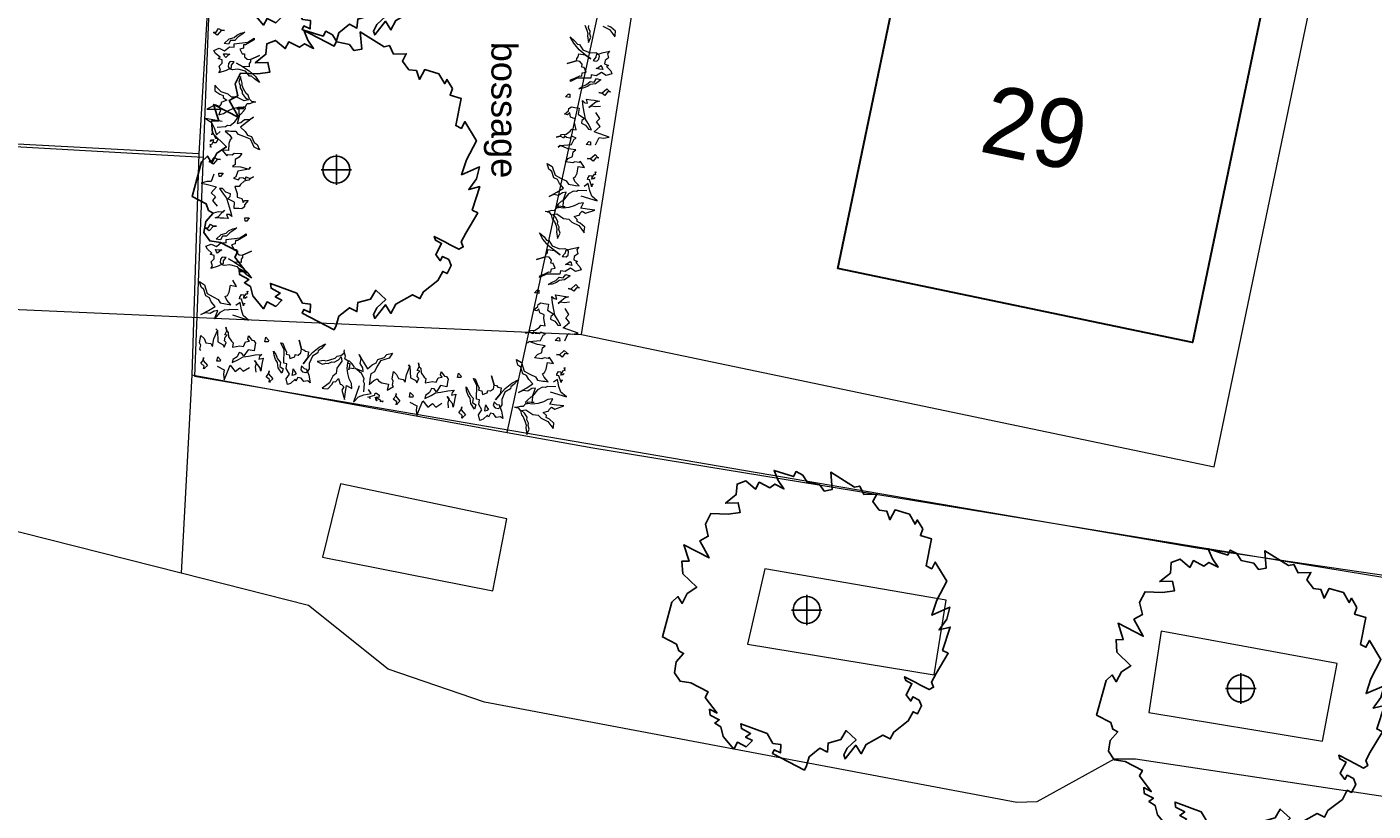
# Model space of a CAD drawing. Extents: x -1000932 to 2054797, y 285738 to 764020.
# Tile 91 of 256: x -234904 to -211464, y 469822 to 483470. Entities that reach past the tile are written whole.
import ezdxf

# ---------------------------------------------------------------- set-up
doc = ezdxf.new("R2010")
doc.units = 0
doc.header["$MEASUREMENT"] = 0
doc.layers.get('0').update_dxf_attribs({"color": 1, "linetype": 'CONTINUOUS'})
for name, color, linetype in [('--schets pp', 1, 'CONTINUOUS'), ('-boom', 8, 'CONTINUOUS'), ('31.', 7, 'CONTINUOUS'), ('A-0010--', 4, 'CONTINUOUS'), ('A-0900-TERREIN', 14, 'CONTINUOUS'), ('bomen', 1, 'CONTINUOUS')]:
    doc.layers.add(name, color=color, linetype=linetype)
for name, color, linetype, lineweight in [('B01', 1, 'CONTINUOUS', 30), ('T03', 84, 'CONTINUOUS', 0), ('V00', 7, 'CONTINUOUS', 0), ('Z02', 7, 'CONTINUOUS', 0)]:
    doc.layers.add(name, color=color, linetype=linetype, lineweight=lineweight)
doc.styles.get("Standard").update_dxf_attribs({"font": 'romans.shx'})
doc.styles.add('Style-INTL_ISO_EQUAL', font='INTL_ISO_EQUAL.shx')

# ---------------------------------------------------------------- blocks, each defined once
blk = doc.blocks.new('UNNAMED')
at = {"color": 0}
for p, q in [((0, -0.5), (0, 0.5)), ((-0.5, 0), (0.5, 0))]:
    blk.add_line(p, q, dxfattribs=at)
blk = doc.blocks.new('boom')
at = {"layer": '31.', "color": 7, "linetype": 'Continuous'}
for points in [[(2252, -1106), (2174, -1256), (2210, -1343), (2134, -1385), (1982, -1306), (1886, -1256), (1704, -1162), (1724, -1227), (1831, -1282), (1731, -1475), (1810, -1584), (1849, -1510), (1958, -1566), (2000, -1669), (1928, -1809), (1853, -1770), (1769, -1930), (1516, -2125), (1455, -2242), (1326, -2176), (1036, -2338), (950, -2502), (853, -2352), (667, -2590), (646, -2521), (706, -2406), (860, -2260), (686, -2098), (595, -2253), (372, -2314), (359, -2471), (230, -2404), (44, -2552), (-1, -2709), (-40, -2785), (-597, -2495), (-564, -2431), (-457, -2486), (-449, -2341), (-589, -2322), (-691, -2147), (-1147, -1978), (-1138, -2064), (-977, -2148), (-1064, -2211), (-947, -2272), (-1056, -2379), (-1206, -2301), (-1268, -2419), (-1454, -2198), (-1493, -2035), (-1602, -1968), (-1524, -1910), (-1684, -1827), (-1691, -1726), (-1560, -1794), (-1766, -1521), (-1716, -1425), (-2016, -1269), (-2204, -1239), (-2305, -1092), (-2275, -903), (-2143, -754), (-2228, -709), (-2266, -594), (-2513, -466), (-2348, 139), (-2243, 236), (-2169, 116), (-2080, 288), (-1914, 397), (-2159, 633), (-2173, 849), (-2048, 851), (-2137, 1136), (-1701, 908), (-1864, 1205), (-1716, 1286), (-1765, 1496), (-1667, 1683), (-1367, 1668), (-1156, 1699), (-1191, 1867), (-1412, 1860), (-1226, 2010), (-1212, 2193), (-1060, 2251), (-889, 2107), (-828, 2225), (-644, 2130), (-557, 2193), (-396, 2110), (-496, 2257), (-569, 2431), (-230, 2323), (-186, 2409), (-68, 2347), (6, 2228), (227, 2181), (306, 2072), (441, 2096), (417, 2398), (831, 2139), (923, 2159), (996, 2012), (1218, 2019), (1151, 1891), (1262, 1738), (1393, 1724), (1450, 1572), (1539, 1743), (1787, 1669), (1887, 1495), (1926, 1570), (2020, 1412)], [(2020, 1412), (1980, 1296), (2174, 1237), (2080, 768), (2177, 718), (2238, 836), (2438, 502), (2265, 170), (2180, -89), (2493, 49), (2438, -158), (2305, -345), (2498, -295), (2366, -703), (2463, -753), (2252, -1106)]]:
    blk.add_lwpolyline(points, dxfattribs=at)
blk.add_circle((0, 0), 235, dxfattribs=at)
blk = doc.blocks.new('bomen')
at = {"layer": '-boom', "linetype": 'Continuous'}
for p in [(39296, -142617), (39296, -147552), (47486, -155217), (55046, -156582)]:
    blk.add_blockref('boom', p, dxfattribs=at)
at = {"layer": 'bomen', "xscale": 531.2874016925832, "yscale": 531.2874016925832, "zscale": 531.2874016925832}
for p in [(39296, -147552), (47486, -155217), (55046, -156582)]:
    blk.add_blockref('UNNAMED', p, dxfattribs=at)

msp = doc.modelspace()

# ---------------------------------------------------------------- linework, layer by layer
at = {"layer": 'A-0900-TERREIN', "color": 14, "linetype": 'Continuous', "lineweight": 13}
for points in [[(-198472, 591361.78), (-219309, 583958.78, 0.325245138), (-226411.998, 574135.78), (-227112, 560602.78), (-227915, 559083.78), (-228047, 555824.78), (-227550, 554612.78), (-228049, 546438.78), (-228049, 546438.78), (-228546, 540316.78), (-228546, 540316.78), (-229103.887, 531197.927), (-224111.264, 530926.426), (-225197.268, 510955.933), (-230189.892, 511227.434), (-231608, 487040.78), (-231985, 477392.78), (-214527, 474405.78), (-199419, 472192.78), (-199255.679, 472942.78), (-193108.64, 471481.093), (-190938.609, 470963.905)], [(-198472, 591361.78), (-219309, 583958.78, 0.325245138), (-226411.998, 574135.78), (-227112, 560602.78), (-227369.595, 557017.708), (-227550, 554612.78), (-227550, 554612.78), (-228049, 546438.78), (-228367.786, 543593.936), (-228472.4, 541670.195), (-228546, 540316.78), (-229028, 532296.78), (-229087.803, 531197.052), (-230350.911, 508265.25), (-230508, 505842.78), (-231608, 487040.78), (-231985, 477392.78), (-214527, 474405.78), (-199419, 472192.78), (-199255.679, 472942.78), (-193108.64, 471481.093), (-190938.609, 470963.905)]]:
    msp.add_lwpolyline(points, format="xyb", dxfattribs=at)
for points in [[(-231322, 586408.749), (-233157, 561645.546), (-231842.714, 559558.078), (-232832.561, 543836.732), (-233085, 541088.78), (-236452, 481465.78), (-231836.031, 481205.093)], [(-225247.775, 478117.53), (-214231.703, 475813.718)]]:
    msp.add_lwpolyline(points, dxfattribs=at)
at = {"layer": 'A-0900-TERREIN', "color": 8, "linetype": 'Continuous', "lineweight": 13}
msp.add_lwpolyline([(-211575.703, 489655.702), (-215434.718, 490461.093), (-216402.679, 485817.28), (-219294.757, 486420.64), (-220782.734, 479263.921), (-214605.695, 477975.499), (-213114.711, 485131.187), (-212544.703, 485012.062)], close=True, dxfattribs=at)
at = {"layer": 'A-0900-TERREIN', "color": 7, "linetype": 'Continuous', "lineweight": 13}
for points in [[(-231656.644, 483380.593), (-231608.007, 483378.671), (-231569.132, 483444.577), (-231513.207, 483411.265), (-231461.429, 483409.234), (-231513.207, 483411.265), (-231589.211, 483324.718), (-231642.795, 483368.437), (-231660.244, 483369.077)], [(-231469.705, 483182.734), (-231383.619, 483262.546), (-231294.423, 483285.015), (-231251.373, 483324.812), (-231177.087, 483363.405), (-231108.961, 483381.64), (-231162.55, 483336.874), (-231231.873, 483292.937), (-231286.074, 483232.812), (-231358.578, 483235.655), (-231392.449, 483169.374), (-231469.705, 483182.734)], [(-225188.543, 483503.624), (-225152.343, 483415.687), (-225138.685, 483356.374), (-225143.74, 483315.249), (-225126.527, 483198.296), (-225083.716, 483292.265), (-225102.492, 483351.952), (-225097.439, 483393.312), (-225126.705, 483454.312), (-225121.668, 483495.484)], [(-224877.699, 483481.234), (-224759.136, 483424.952), (-224704.97, 483355.702), (-224664.966, 483298.437), (-224661.17, 483329.421), (-224653.025, 483396.296), (-224733.509, 483463.593), (-224787.757, 483491.093)], [(-231651.005, 483060.155), (-231556.199, 483097.999), (-231464.439, 483052.921), (-231378.753, 483122.171), (-231295.707, 483118.905), (-231293.48, 483175.859), (-231058.884, 483203.187), (-230946.921, 483276.577), (-230948.158, 483245.546), (-231027.824, 483201.984), (-231096.961, 483157.843), (-231133.197, 483159.234), (-231135.425, 483102.28), (-231198.548, 483083.999), (-231154.814, 483004.343), (-231113.373, 483002.702), (-231115.42, 482950.952), (-231070.427, 482907.687), (-231008.146, 482905.296), (-230855.136, 482971.89), (-231008.146, 482905.296), (-231009.753, 482863.859), (-231031.832, 482833.374), (-231034.06, 482776.421), (-231147.998, 482780.905), (-231254.658, 482842.093), (-231147.998, 482780.905), (-231036.711, 482709.14), (-230926.472, 482606.109), (-230852.482, 482504.702), (-230943.623, 482565.296), (-230993.562, 482613.89), (-231029.828, 482615.327), (-231099.253, 482701.218), (-231232.841, 482737.562), (-231326.791, 482721.312), (-231377.806, 482743.187), (-231340.753, 482762.499), (-231339.146, 482803.937), (-231295.287, 482864.624), (-231321.17, 482865.64), (-231362.611, 482867.28), (-231395.263, 482832.046), (-231397.486, 482775.093), (-231377.806, 482743.187), (-231436.173, 482714.39), (-231562.269, 482672.452), (-231534.558, 482718.234), (-231557.802, 482786.53), (-231503.796, 482841.468), (-231501.556, 482898.593), (-231573.42, 482922.155), (-231541.382, 482941.687), (-231621.966, 483007.046), (-231651.005, 483060.155)], [(-224716.269, 482651.171), (-224814.847, 482624.655), (-224900.714, 482680.14), (-224993.9, 482621.374), (-225075.996, 482634.312), (-225084.859, 482578.015), (-225321.043, 482578.265), (-225440.81, 482518.452), (-225435.957, 482549.14), (-225351.75, 482583.093), (-225277.931, 482618.859), (-225242.105, 482613.234), (-225233.24, 482669.546), (-225168.414, 482680.327), (-225202.546, 482764.546), (-225243.511, 482771.03), (-225235.435, 482822.187), (-225275.068, 482870.405), (-225336.644, 482880.062), (-225496.384, 482831.78), (-225336.644, 482880.062), (-225330.207, 482921.015), (-225304.722, 482948.702), (-225295.857, 483005.015), (-225183.222, 482987.249), (-225084.437, 482914.046), (-225183.222, 482987.249), (-225285.367, 483071.53), (-225382.818, 483186.734), (-225444.459, 483296.093), (-225361.019, 483225.249), (-225317.095, 483171.171), (-225281.248, 483165.499), (-225222.326, 483072.093), (-225093.896, 483020.405), (-224998.691, 483025.562), (-224950.582, 482997.89), (-224989.636, 482983.03), (-224996.072, 482942.062), (-225046.718, 482886.905), (-225021.13, 482882.89), (-224980.164, 482876.405), (-224943.621, 482907.593), (-224934.761, 482963.89), (-224950.582, 482997.89), (-224889.25, 483019.671), (-224759.119, 483046.593), (-224791.988, 483004.359), (-224776.878, 482933.796), (-224836.931, 482885.562), (-224845.828, 482829.077), (-224777.209, 482797.296), (-224811.304, 482781.64), (-224738.906, 482707.312), (-224716.269, 482651.171)], [(-231481.984, 483001.562), (-231425.021, 482999.343), (-231367.878, 482997.093), (-231405.306, 482972.624), (-231442.998, 482937.827), (-231462.869, 482959.312), (-231481.984, 483001.562)], [(-224877.291, 482729.109), (-224933.605, 482737.952), (-224990.093, 482746.874), (-224950.062, 482766.812), (-224908.566, 482796.952), (-224891.339, 482773.312), (-224877.291, 482729.109)], [(-230948.394, 482165.968), (-230979.486, 482166.14), (-231026.033, 482212.999), (-231051.625, 482280.624), (-231087.769, 482311.921), (-231133.99, 482395.03), (-231154.482, 482452.327), (-231154.265, 482493.765), (-231185.017, 482607.921), (-231216.56, 482509.577), (-231190.943, 482452.499), (-231191.132, 482410.827), (-231154.941, 482353.671), (-231155.136, 482312.187), (-231103.613, 482244.421), (-231046.845, 482202.702), (-231119.462, 482182.359), (-231248.849, 482250.312), (-231342.162, 482250.78), (-231399.101, 482297.843), (-231523.425, 482339.905), (-231585.308, 482402.343), (-231631.726, 482454.546), (-231631.877, 482423.327), (-231632.156, 482355.968), (-231544.363, 482298.53), (-231487.275, 482277.546), (-231487.464, 482241.14), (-231425.525, 482194.14), (-231518.982, 482153.155), (-231519.08, 482132.437), (-231555.728, 482085.796), (-231617.789, 482112.155), (-231768.611, 482040.14), (-231638.888, 482039.577), (-231524.896, 482038.999), (-231561.605, 481940.702), (-231478.466, 481961.03), (-231405.623, 482012.53), (-231317.173, 482048.374), (-231223.795, 482073.843), (-231135.537, 482073.452), (-231104.445, 482073.28), (-231135.537, 482073.452), (-231135.695, 482042.312), (-231249.88, 482042.827), (-231213.568, 482042.671), (-231214.029, 481954.577), (-231177.718, 481954.421), (-231130.681, 482005.984), (-231099.359, 482052.484), (-231104.445, 482073.28), (-231067.886, 482135.452), (-231021.253, 482135.265), (-230948.394, 482165.968), (-230917.25, 482165.827)], [(-224910.644, 482550.593), (-225005.462, 482481.39), (-225096.67, 482469.499), (-225144.074, 482434.999), (-225222.357, 482405.343), (-225292.148, 482395.187), (-225233.697, 482433.405), (-225159.718, 482468.937), (-225098.865, 482522.312), (-225027.191, 482511.03), (-224985.81, 482572.89), (-224910.644, 482550.593)], [(-225156.193, 480618.53), (-225302.912, 480620.64), (-225336.853, 480604.812), (-225388.048, 480612.859), (-225474.683, 480563.577), (-225565.712, 480451.812), (-225511.589, 480595.593), (-225576.263, 480584.827), (-225646.703, 480538.155), (-225728.619, 480551.093), (-225807.724, 480516.124), (-225674.482, 480595.015), (-225558.211, 480666.046), (-225629.808, 480745.515), (-225666.218, 480814.218), (-225729.531, 480845.124), (-225764.746, 480955.78), (-225816.236, 480995.374), (-225842.638, 481094.077), (-225756.98, 481038.499), (-225706.9, 480888.968), (-225600.761, 480830.14), (-225512.468, 480789.984), (-225474.464, 480731.562), (-225382.148, 480717.015), (-225351.441, 480712.202), (-225289.994, 480702.484), (-225361.429, 480781.952), (-225388.554, 480844.124), (-225353.63, 480864.843), (-225323.486, 480923.046), (-225304.943, 481040.968), (-225197.429, 481023.999), (-225264.843, 481129.077), (-225288.55, 481111.827), (-225360.375, 481123.109), (-225400.244, 481103.171), (-225528.367, 481123.327), (-225477.591, 481178.296), (-225403.761, 481214.062), (-225390.888, 481295.999), (-225343.484, 481330.484), (-225476.722, 481351.421), (-225620.33, 481405.718), (-225650.964, 481378.89), (-225620.33, 481405.718), (-225423.488, 481421.905), (-225377.48, 481514.359), (-225337.586, 481534.452), (-225416.259, 481567.812), (-225447.687, 481536.093), (-225509.103, 481545.734), (-225546.015, 481577.749), (-225552.511, 481536.687), (-225621.103, 481568.64), (-225686.554, 481552.499), (-225621.103, 481568.64), (-225595.609, 481596.077), (-225515.605, 481604.468), (-225444.494, 481656.218), (-225418.214, 481688.796), (-225341.435, 481676.718), (-225368.127, 481806.984), (-225358.468, 481868.421), (-225437.31, 481902.015), (-225452.418, 481972.562), (-225488.761, 481941.546), (-225545.068, 481950.405), (-225472.369, 482012.405), (-225466.714, 482048.234), (-225420.111, 482077.827), (-225363.816, 482068.984), (-225286.841, 482056.827), (-225303.8, 481949.187), (-225193.927, 481879.39), (-225242.341, 481839.655), (-225249.584, 481793.562), (-225175.855, 481760.999), (-225124.099, 481689.905), (-225072.912, 481681.859), (-225129.285, 481790.421), (-225175.076, 481865.952), (-225192.097, 481957.827), (-225215.47, 482077.077), (-225229.273, 482189.452), (-225188.017, 482151.437), (-225141.781, 482144.171), (-225162.158, 482215.749), (-225085.216, 482203.655), (-225023.769, 482193.952), (-224936.593, 482180.265), (-224997.105, 482163.343), (-225051.253, 482119.437), (-225117.214, 482066.827), (-225080.382, 482096.234), (-225004.314, 482084.218), (-224918.804, 482093.359)], [(-225450.837, 482239.812), (-225527.613, 482251.89), (-225477.787, 482301.718), (-225452.201, 482297.702), (-225450.837, 482239.812)], [(-224748.089, 482332.265), (-224796.17, 482339.859), (-224842.476, 482278.952), (-224894.127, 482318.562), (-224945.314, 482326.624), (-224894.127, 482318.562), (-224808.537, 482395.64), (-224760.425, 482345.968), (-224743.171, 482343.28)], [(-231591.654, 481724.015), (-231445.693, 481739.062), (-231413.834, 481758.734), (-231362.046, 481756.718), (-231281.763, 481815.796), (-231204.408, 481937.421), (-231241.371, 481788.296), (-231178.396, 481806.546), (-231113.886, 481861.124), (-231031.021, 481857.843), (-230956.541, 481901.812), (-231079.66, 481807.905), (-231186.837, 481723.765), (-231106.451, 481653.202), (-231062.267, 481589.234), (-230995.777, 481565.921), (-230947.882, 481460.14), (-230892.119, 481426.827), (-230854.369, 481331.874), (-230945.933, 481377.093), (-231013.134, 481519.749), (-231125.416, 481565.78), (-231217.795, 481595.343), (-231262.363, 481648.937), (-231355.744, 481652.593), (-231386.804, 481653.796), (-231448.964, 481656.249), (-231368.738, 481585.687), (-231334.539, 481527.109), (-231366.804, 481502.452), (-231389.945, 481441.124), (-231394.589, 481321.827), (-231503.349, 481326.14), (-231424.125, 481229.655), (-231402.593, 481249.546), (-231329.943, 481246.734), (-231292.675, 481271.187), (-231163.076, 481266.14), (-231207.084, 481205.609), (-231276.232, 481161.468), (-231279.449, 481078.593), (-231322.5, 481038.796), (-231187.73, 481033.577), (-231038.763, 480996.421), (-231011.47, 481026.64), (-231038.763, 480996.421), (-231232.367, 480957.359), (-231267.263, 480860.171), (-231304.539, 480835.546), (-231222.507, 480811.609), (-231194.998, 480846.78), (-231132.878, 480844.374), (-231092.478, 480816.89), (-231090.824, 480858.421), (-231018.968, 480834.702), (-230955.851, 480858.39), (-231018.968, 480834.702), (-231041.086, 480804.468), (-231119.56, 480786.796), (-231184.142, 480727.109), (-231206.435, 480691.671), (-231284.101, 480694.702), (-231242.38, 480568.452), (-231244.796, 480506.296), (-231162.572, 480482.14), (-231139.328, 480413.843), (-231106.855, 480448.89), (-231049.898, 480446.671), (-231114.859, 480376.593), (-231116.293, 480340.359), (-231159.121, 480305.53), (-231216.064, 480307.734), (-231293.931, 480310.812), (-231289.658, 480419.702), (-231406.929, 480476.187), (-231363.488, 480521.312), (-231361.677, 480567.921), (-231438.705, 480591.671), (-231498.41, 480656.218), (-231550.187, 480658.249), (-231481.521, 480556.999), (-231427.222, 480487.343), (-231399.589, 480398.077), (-231362.449, 480282.359), (-231335.615, 480172.374), (-231381.031, 480205.327), (-231427.798, 480207.14), (-231399.201, 480138.437), (-231477.029, 480141.437), (-231539.189, 480143.905), (-231627.367, 480147.312), (-231569.246, 480171.202), (-231520.595, 480221.124), (-231461.228, 480281.077), (-231494.375, 480247.577), (-231571.328, 480250.624), (-231655.183, 480231.562)], [(-225002.808, 481419.687), (-224941.14, 481544.78), (-224865.855, 481534.218), (-224768.205, 481550.827), (-224849.076, 481579.593), (-225027.091, 481645.171), (-224920.037, 481737.171), (-224985.566, 481817.249), (-224928.589, 481875.577), (-224996.312, 481981.53)], [(-231501.431, 481822.89), (-231795.086, 481877.687), (-231688.326, 481808.53), (-231644.267, 481716.562), (-231603.171, 481594.734), (-231538.533, 481653.202)], [(-231697.287, 481602.265), (-231673.582, 481601.327), (-231671.961, 481642.593), (-231619.291, 481531.499), (-231582.851, 481530.046), (-231583.855, 481504.14), (-231606.611, 481453.202), (-231648.209, 481454.843), (-231652.925, 481501.655), (-231675.152, 481499.437), (-231710.332, 481478.03), (-231687.812, 481503.046), (-231652.541, 481512.234), (-231668.509, 481465.984), (-231668.509, 481465.984), (-231668.509, 481465.984), (-231668.509, 481465.984), (-231668.509, 481465.984), (-231691.031, 481420.171), (-231716.154, 481422.843), (-231697.845, 481378.812), (-231720.494, 481381.155)], [(-225089.712, 481412.999), (-225166.488, 481425.077), (-225116.664, 481474.921), (-225091.076, 481470.89), (-225089.712, 481412.999)], [(-224950.041, 481186.202), (-224998.121, 481193.796), (-225044.437, 481132.905), (-225096.078, 481172.499), (-225147.267, 481180.562), (-225096.078, 481172.499), (-225010.488, 481249.593), (-224962.375, 481199.905), (-224945.123, 481197.218)], [(-231730.101, 481136.155), (-231681.464, 481134.218), (-231642.576, 481200.109), (-231586.664, 481166.812), (-231534.884, 481164.796), (-231586.664, 481166.812), (-231662.666, 481080.265), (-231716.252, 481123.984), (-231733.699, 481124.624)], [(-231650.427, 480910.437), (-231697.066, 480778.999), (-231773.068, 480780.687), (-231868.109, 480752.78), (-231784.435, 480733.655), (-231599.978, 480689.327), (-231695.556, 480585.452), (-231621.125, 480513.577), (-231670.898, 480448.999), (-231591.265, 480351.671)], [(-231564.898, 480927.218), (-231487.238, 480924.187), (-231530.9, 480868.874), (-231556.785, 480869.874), (-231564.898, 480927.218)], [(-225037.064, 480727.124), (-225060.5, 480730.812), (-225066.929, 480690.015), (-225106.263, 480806.499), (-225142.285, 480812.202), (-225138.261, 480837.812), (-225109.712, 480885.749), (-225068.591, 480879.265), (-225069.375, 480832.218), (-225047.041, 480831.827), (-225009.601, 480848.968), (-225034.888, 480826.765), (-225070.992, 480821.765), (-225049.73, 480865.827), (-225049.73, 480865.827), (-225049.73, 480865.827), (-225049.73, 480865.827), (-225049.73, 480865.827), (-225022.011, 480908.702), (-224997.375, 480903.093), (-225010.416, 480948.968), (-224988.195, 480943.999)], [(-225257.347, 480530.859), (-224972.101, 480442.155), (-225070.054, 480523.296), (-225103.07, 480619.796), (-225129.656, 480745.577), (-225200.681, 480695.062)], [(-225846.666, 480254.734), (-225815.806, 480250.921), (-225775.052, 480198.952), (-225757.531, 480128.796), (-225725.289, 480093.499), (-225689.089, 480005.562), (-225675.431, 479946.249), (-225680.486, 479905.124), (-225663.273, 479788.171), (-225620.462, 479882.14), (-225639.238, 479941.827), (-225634.185, 479983.187), (-225663.451, 480044.187), (-225658.414, 480085.359), (-225701.671, 480158.671), (-225753.177, 480206.749), (-225678.681, 480218.468), (-225558.117, 480135.859), (-225465.498, 480124.499), (-225414.445, 480071.109), (-225295.882, 480014.827), (-225241.716, 479945.577), (-225201.712, 479888.312), (-225197.916, 479919.296), (-225189.771, 479986.171), (-225270.255, 480053.468), (-225324.503, 480080.968), (-225320.064, 480117.109), (-225376.089, 480171.03), (-225278.486, 480200.812), (-225275.968, 480221.374), (-225234.123, 480263.421), (-225175.568, 480229.999), (-225017.367, 480283.905), (-225146.136, 480299.609), (-225259.281, 480313.499), (-225211.343, 480406.843), (-225296.287, 480396.359), (-225374.646, 480353.718), (-225466.677, 480328.437), (-225562.39, 480314.062), (-225650, 480324.749), (-225680.859, 480328.546), (-225650, 480324.749), (-225646.205, 480355.671), (-225532.863, 480341.812), (-225568.906, 480346.218), (-225558.162, 480433.64), (-225594.205, 480438.046), (-225646.943, 480392.327), (-225683.482, 480349.796), (-225680.859, 480328.546), (-225724.427, 480271.077), (-225770.718, 480276.702), (-225846.666, 480254.734), (-225877.582, 480258.499)], [(-231109.687, 480148.249), (-231032.027, 480145.202), (-231075.691, 480089.905), (-231101.574, 480090.905), (-231109.687, 480148.249)], [(-231796.828, 479974.343), (-231748.191, 479972.421), (-231709.316, 480038.327), (-231653.39, 480005.015), (-231601.613, 480002.984), (-231653.39, 480005.015), (-231729.394, 479918.468), (-231782.978, 479962.187), (-231800.427, 479962.827)], [(-231791.189, 479653.905), (-231696.382, 479691.749), (-231604.623, 479646.671), (-231518.937, 479715.921), (-231435.89, 479712.655), (-231433.664, 479769.609), (-231199.068, 479796.937), (-231087.105, 479870.327), (-231088.341, 479839.296), (-231168.007, 479795.734), (-231237.144, 479751.593), (-231273.38, 479752.984), (-231275.609, 479696.03), (-231338.732, 479677.749), (-231294.998, 479598.093), (-231253.556, 479596.452), (-231255.603, 479544.702), (-231210.611, 479501.437), (-231148.33, 479499.046), (-230995.32, 479565.64), (-231148.33, 479499.046), (-231149.937, 479457.609), (-231172.015, 479427.124), (-231174.244, 479370.171), (-231288.181, 479374.655), (-231394.841, 479435.843), (-231288.181, 479374.655), (-231176.894, 479302.89), (-231066.656, 479199.859), (-230992.666, 479098.452), (-231083.806, 479159.046), (-231133.746, 479207.64), (-231170.011, 479209.077), (-231239.437, 479294.968), (-231373.025, 479331.312), (-231466.974, 479315.062), (-231517.99, 479336.937), (-231480.937, 479356.249), (-231479.33, 479397.687), (-231435.47, 479458.374), (-231461.353, 479459.39), (-231502.795, 479461.03), (-231535.447, 479425.796), (-231537.67, 479368.843), (-231517.99, 479336.937), (-231576.357, 479308.14), (-231702.453, 479266.202), (-231674.742, 479311.984), (-231697.986, 479380.28), (-231643.98, 479435.218), (-231641.74, 479492.343), (-231713.603, 479515.905), (-231681.566, 479535.437), (-231762.15, 479600.796), (-231791.189, 479653.905)], [(-231609.888, 479776.484), (-231523.802, 479856.296), (-231434.607, 479878.765), (-231391.556, 479918.562), (-231317.271, 479957.155), (-231249.144, 479975.39), (-231302.734, 479930.624), (-231372.056, 479886.687), (-231426.257, 479826.562), (-231498.761, 479829.405), (-231532.632, 479763.124), (-231609.888, 479776.484)], [(-225253.015, 479241.077), (-225351.593, 479214.562), (-225437.461, 479270.046), (-225530.646, 479211.28), (-225612.742, 479224.218), (-225621.605, 479167.921), (-225857.789, 479168.171), (-225977.556, 479108.359), (-225972.703, 479139.046), (-225888.496, 479172.999), (-225814.677, 479208.765), (-225778.851, 479203.14), (-225769.986, 479259.452), (-225705.16, 479270.234), (-225739.293, 479354.452), (-225780.257, 479360.937), (-225772.181, 479412.093), (-225811.814, 479460.312), (-225873.39, 479469.968), (-226033.13, 479421.687), (-225873.39, 479469.968), (-225866.953, 479510.921), (-225841.468, 479538.609), (-225832.603, 479594.921), (-225719.968, 479577.155), (-225621.183, 479503.952), (-225719.968, 479577.155), (-225822.113, 479661.437), (-225919.564, 479776.64), (-225981.205, 479885.999), (-225897.765, 479815.155), (-225853.841, 479761.077), (-225817.994, 479755.405), (-225759.072, 479661.999), (-225630.642, 479610.312), (-225535.437, 479615.468), (-225487.328, 479587.796), (-225526.382, 479572.937), (-225532.818, 479531.968), (-225583.464, 479476.812), (-225557.877, 479472.796), (-225516.91, 479466.312), (-225480.367, 479497.499), (-225471.507, 479553.796), (-225487.328, 479587.796), (-225425.996, 479609.577), (-225295.865, 479636.499), (-225328.734, 479594.265), (-225313.625, 479523.702), (-225373.677, 479475.468), (-225382.574, 479418.984), (-225313.955, 479387.202), (-225348.05, 479371.546), (-225275.652, 479297.218), (-225253.015, 479241.077)], [(-231622.168, 479595.312), (-231565.205, 479593.093), (-231508.062, 479590.843), (-231545.49, 479566.374), (-231583.181, 479531.577), (-231603.052, 479553.062), (-231622.168, 479595.312)], [(-225414.037, 479319.015), (-225470.351, 479327.859), (-225526.839, 479336.78), (-225486.808, 479356.718), (-225445.312, 479386.859), (-225428.086, 479363.218), (-225414.037, 479319.015)], [(-225447.39, 479140.499), (-225542.209, 479071.296), (-225633.416, 479059.405), (-225680.82, 479024.905), (-225759.103, 478995.249), (-225828.894, 478985.093), (-225770.443, 479023.312), (-225696.464, 479058.843), (-225635.611, 479112.218), (-225563.937, 479100.937), (-225522.556, 479162.796), (-225447.39, 479140.499)], [(-231223.078, 478546.405), (-231369.679, 478552.593), (-231404.046, 478537.749), (-231455, 478547.218), (-231542.976, 478500.374), (-231637.101, 478391.218), (-231578.976, 478533.405), (-231643.921, 478524.468), (-231715.64, 478479.78), (-231797.164, 478494.999), (-231877.218, 478462.28), (-231741.82, 478537.405), (-231623.601, 478605.155), (-231692.953, 478686.593), (-231727.421, 478756.28), (-231789.843, 478788.968), (-231821.945, 478900.53), (-231872.312, 478941.562), (-231895.937, 479040.968), (-231811.867, 478982.999), (-231765.992, 478832.155), (-231661.546, 478770.343), (-231574.414, 478727.749), (-231538.054, 478668.28), (-231446.187, 478651.155), (-231415.625, 478645.499), (-231354.476, 478634.062), (-231423.656, 478715.499), (-231449.031, 478778.405), (-231413.539, 478798.124), (-231381.781, 478855.468), (-231359.937, 478972.843), (-231252.945, 478952.874), (-231317.39, 479059.78)], [(-225987.584, 478829.718), (-226064.359, 478841.796), (-226014.533, 478891.624), (-225988.947, 478887.609), (-225987.584, 478829.718)], [(-225284.836, 478922.171), (-225332.916, 478929.765), (-225379.222, 478868.859), (-225430.873, 478908.468), (-225482.06, 478916.53), (-225430.873, 478908.468), (-225345.283, 478985.546), (-225297.171, 478935.874), (-225279.918, 478933.187)], [(-231326.64, 478461.593), (-231043.992, 478364.937), (-231139.64, 478448.78), (-231169.937, 478546.155), (-231192.992, 478672.655), (-231265.406, 478624.155)], [(-231100.953, 478651.593), (-231124.273, 478655.968), (-231131.843, 478615.343), (-231167.906, 478732.905), (-231203.75, 478739.593), (-231199.015, 478765.093), (-231169.132, 478812.218), (-231128.211, 478804.562), (-231130.312, 478757.562), (-231107.992, 478756.562), (-231070.093, 478772.655), (-231095.984, 478751.155), (-231132.218, 478747.155), (-231109.726, 478790.624), (-231109.726, 478790.624), (-231109.726, 478790.624), (-231109.726, 478790.624), (-231109.726, 478790.624), (-231080.82, 478832.687), (-231056.351, 478826.405), (-231068.101, 478872.624), (-231046.031, 478867.03)], [(-225692.939, 477208.437), (-225839.658, 477210.546), (-225873.599, 477194.718), (-225924.795, 477202.765), (-226011.429, 477153.484), (-226102.459, 477041.718), (-226048.336, 477185.499), (-226113.009, 477174.734), (-226183.449, 477128.062), (-226265.365, 477140.999), (-226344.47, 477106.03), (-226211.228, 477184.921), (-226094.957, 477255.952), (-226166.554, 477335.421), (-226202.964, 477404.124), (-226266.277, 477435.03), (-226301.492, 477545.687), (-226352.982, 477585.28), (-226379.384, 477683.984), (-226293.726, 477628.405), (-226243.646, 477478.874), (-226137.507, 477420.046), (-226049.214, 477379.89), (-226011.211, 477321.468), (-225918.894, 477306.921), (-225888.187, 477302.109), (-225826.74, 477292.39), (-225898.175, 477371.859), (-225925.3, 477434.03), (-225890.377, 477454.749), (-225860.232, 477512.952), (-225841.689, 477630.874), (-225734.175, 477613.905), (-225801.589, 477718.984), (-225825.296, 477701.734), (-225897.121, 477713.015), (-225936.99, 477693.077), (-226065.113, 477713.234), (-226014.337, 477768.202), (-225940.507, 477803.968), (-225927.634, 477885.905), (-225880.23, 477920.39), (-226013.468, 477941.327), (-226157.076, 477995.624), (-226187.711, 477968.796), (-226157.076, 477995.624), (-225960.234, 478011.812), (-225914.226, 478104.265), (-225874.332, 478124.359), (-225953.005, 478157.718), (-225984.433, 478125.999), (-226045.849, 478135.64), (-226082.761, 478167.655), (-226089.257, 478126.593), (-226157.849, 478158.546), (-226223.3, 478142.405), (-226157.849, 478158.546), (-226132.355, 478185.984), (-226052.351, 478194.374), (-225981.24, 478246.124), (-225954.961, 478278.702), (-225878.181, 478266.624), (-225904.873, 478396.89), (-225895.214, 478458.327), (-225974.056, 478491.921), (-225989.164, 478562.468), (-226025.507, 478531.452), (-226081.814, 478540.312), (-226009.115, 478602.312), (-226003.461, 478638.14), (-225956.857, 478667.734), (-225900.562, 478658.89), (-225823.587, 478646.734), (-225840.546, 478539.093), (-225730.673, 478469.296), (-225779.087, 478429.562), (-225786.33, 478383.468), (-225712.601, 478350.905), (-225660.845, 478279.812), (-225609.658, 478271.765), (-225666.031, 478380.327), (-225711.822, 478455.859), (-225728.843, 478547.734), (-225752.216, 478666.984), (-225766.019, 478779.359), (-225724.763, 478741.343), (-225678.527, 478734.077), (-225698.904, 478805.655), (-225621.962, 478793.562), (-225560.515, 478783.859), (-225473.339, 478770.171), (-225533.851, 478753.249), (-225588, 478709.343), (-225653.961, 478656.734), (-225617.128, 478686.14), (-225541.06, 478674.124), (-225455.55, 478683.265)], [(-225539.554, 478009.593), (-225477.886, 478134.687), (-225402.601, 478124.124), (-225304.951, 478140.734), (-225385.822, 478169.499), (-225563.837, 478235.077), (-225456.783, 478327.077), (-225522.312, 478407.155), (-225465.336, 478465.484), (-225533.058, 478571.437)], [(-231874.681, 477836.593), (-231891.25, 477860.78), (-231877.961, 477932.249), (-231896.777, 477972.655), (-231873.05, 478100.155), (-231819.515, 478047.874), (-231785.837, 477973.062), (-231704.296, 477957.905), (-231671.14, 477909.562), (-231646.494, 478042.155), (-231588.191, 478184.187), (-231614.144, 478215.562), (-231588.191, 478184.187), (-231577.525, 477986.968), (-231486.396, 477938.405), (-231467.418, 477897.968), (-231431.877, 477975.655), (-231462.703, 478007.968), (-231451.345, 478069.093), (-231418.308, 478105.093), (-231459.173, 478112.718), (-231425.312, 478180.405), (-231439.621, 478246.28), (-231425.312, 478180.405), (-231398.599, 478154.155), (-231392.445, 478073.937), (-231342.718, 478001.405), (-231310.88, 477974.218), (-231325.103, 477897.812), (-231194.144, 477920.843), (-231132.998, 477909.468), (-231097.216, 477987.343), (-231026.273, 478000.468), (-231056.252, 478037.655), (-231045.822, 478093.718), (-230985.878, 478019.312), (-230950.232, 478012.655), (-230921.953, 477965.218), (-230932.371, 477909.218), (-230946.67, 477832.593), (-231053.798, 477852.562), (-231126.64, 477744.687), (-231165.007, 477794.218), (-231210.873, 477802.718), (-231245.498, 477729.937), (-231318, 477680.187), (-231327.49, 477629.249), (-231217.388, 477682.562), (-231140.605, 477726.218), (-231048.287, 477740.655), (-230928.423, 477760.687), (-230815.709, 477771.343), (-230854.875, 477731.155), (-230863.427, 477685.155), (-230791.31, 477703.53), (-230805.543, 477626.937), (-230816.966, 477565.78), (-230833.086, 477479.03), (-230848.316, 477539.999), (-230890.683, 477595.343), (-230941.42, 477662.78), (-230913.066, 477625.124), (-230927.207, 477549.405), (-230920.459, 477463.687)], [(-230759.173, 477991.405), (-230744.949, 478067.812), (-230696.529, 478016.624), (-230701.267, 477991.155), (-230759.173, 477991.405)], [(-230368.533, 477245.624), (-230392.283, 477344.905), (-230334.414, 477429.187), (-230390.552, 477523.968), (-230375.312, 477605.655), (-230431.349, 477616.093), (-230424.482, 477852.187), (-230480.918, 477973.593), (-230450.384, 477967.874), (-230418.804, 477882.749), (-230385.111, 477807.968), (-230391.73, 477772.312), (-230335.693, 477761.874), (-230326.732, 477696.78), (-230241.587, 477728.53), (-230233.97, 477769.28), (-230183.06, 477759.78), (-230133.744, 477798.062), (-230122.377, 477859.343), (-230166.16, 478020.374), (-230122.377, 477859.343), (-230081.605, 477851.749), (-230054.642, 477825.499), (-229998.603, 477815.062), (-230019.517, 477702.968), (-230095.464, 477606.28), (-230019.517, 477702.968), (-229932.414, 477802.718), (-229814.527, 477896.905), (-229703.49, 477955.468), (-229776.627, 477874.03), (-229831.925, 477831.655), (-229838.599, 477795.968), (-229933.617, 477739.687), (-229988.878, 477612.749), (-229986.38, 477517.437), (-230015.398, 477470.124), (-230029.16, 477509.593), (-230069.929, 477517.155), (-230123.642, 477569.343), (-230128.378, 477543.874), (-230135.996, 477503.093), (-230105.853, 477465.687), (-230049.822, 477455.28), (-230015.398, 477470.124), (-229995.343, 477408.218), (-229972.076, 477277.374), (-230013.375, 477311.405), (-230084.318, 477298.28), (-230130.867, 477359.655), (-230187.072, 477370.155), (-230220.769, 477302.437), (-230235.462, 477336.968), (-230311.785, 477266.655), (-230368.533, 477245.624)], [(-225626.459, 478002.905), (-225703.234, 478014.984), (-225653.41, 478064.827), (-225627.822, 478060.796), (-225626.459, 478002.905)], [(-231826.382, 477520.312), (-231817.449, 477568.155), (-231877.019, 477616.155), (-231835.996, 477666.655), (-231826.507, 477717.624), (-231835.996, 477666.655), (-231761.336, 477578.968), (-231812.341, 477532.249), (-231815.505, 477515.093)], [(-231595.763, 477653.593), (-231581.539, 477729.968), (-231533.121, 477678.78), (-231537.857, 477653.312), (-231595.763, 477653.593)], [(-230463.627, 477442.718), (-230530.156, 477539.437), (-230539.488, 477630.968), (-230572.644, 477679.312), (-230600.095, 477758.405), (-230608.295, 477828.437), (-230571.738, 477768.937), (-230538.291, 477693.999), (-230486.628, 477631.655), (-230499.921, 477560.343), (-230439.238, 477517.249), (-230463.627, 477442.718)], [(-229379.023, 477817.89), (-229383.687, 477787.155), (-229436.789, 477747.874), (-229507.394, 477732.327), (-229543.589, 477701.077), (-229632.505, 477667.359), (-229692.175, 477655.359), (-229733.138, 477661.562), (-229850.533, 477647.64), (-229757.795, 477602.218), (-229697.605, 477619.312), (-229656.408, 477613.093), (-229594.611, 477640.64), (-229553.589, 477634.452), (-229479.097, 477675.64), (-229429.601, 477725.78), (-229419.978, 477650.999), (-229505.918, 477532.78), (-229519.869, 477440.515), (-229574.668, 477390.984), (-229634.253, 477274.046), (-229704.988, 477221.843), (-229763.351, 477183.452), (-229732.478, 477178.796), (-229665.867, 477168.78), (-229596.343, 477247.343), (-229567.328, 477300.796), (-229531.326, 477295.359), (-229475.869, 477349.843), (-229448.822, 477251.452), (-229428.337, 477248.359), (-229387.478, 477205.343), (-229422.535, 477147.749), (-229373.07, 476988.109), (-229353.769, 477116.39), (-229336.722, 477229.093), (-229244.755, 477178.562), (-229252.855, 477263.765), (-229293.289, 477343.296), (-229315.974, 477435.984), (-229327.673, 477532.077), (-229314.537, 477619.343), (-229309.875, 477650.093), (-229314.537, 477619.343), (-229283.736, 477614.687), (-229300.761, 477501.78), (-229295.351, 477537.687), (-229208.257, 477524.499), (-229202.847, 477560.405), (-229247.076, 477614.405), (-229288.558, 477652.109), (-229309.875, 477650.093), (-229366.109, 477695.249), (-229359.177, 477741.359), (-229379.023, 477817.89), (-229374.382, 477848.687)], [(-229034.685, 477117.515), (-229028.478, 477264.109), (-229043.351, 477298.484), (-229033.869, 477349.437), (-229080.716, 477437.405), (-229189.886, 477531.53), (-229047.673, 477473.405), (-229056.628, 477538.359), (-229101.3, 477610.077), (-229086.078, 477691.593), (-229118.826, 477771.655), (-229043.697, 477636.249), (-228975.935, 477518.03), (-228894.5, 477587.39), (-228824.806, 477621.859), (-228792.132, 477684.28), (-228680.545, 477716.374), (-228639.517, 477766.749), (-228540.109, 477790.374), (-228598.078, 477706.296), (-228748.949, 477660.421), (-228810.728, 477555.984), (-228853.33, 477468.843), (-228912.802, 477432.484), (-228929.916, 477340.624), (-228935.595, 477310.062), (-228947.019, 477248.905), (-228865.593, 477318.093), (-228802.691, 477343.468), (-228782.957, 477307.968), (-228725.617, 477276.218), (-228608.252, 477254.374), (-228628.224, 477147.374), (-228521.31, 477211.827), (-228537.878, 477235.999), (-228524.589, 477307.484), (-228543.406, 477347.89), (-228519.679, 477475.405), (-228466.144, 477423.109), (-228432.466, 477348.312), (-228350.925, 477333.14), (-228317.769, 477284.796), (-228293.123, 477417.39), (-228234.82, 477559.421), (-228260.773, 477590.796), (-228234.82, 477559.421), (-228224.154, 477362.202), (-228133.025, 477313.624), (-228114.048, 477273.187), (-228078.505, 477350.89), (-228109.332, 477383.202), (-228097.974, 477444.327), (-228064.937, 477480.327), (-228105.802, 477487.968), (-228071.941, 477555.64), (-228086.25, 477621.515), (-228071.941, 477555.64), (-228045.228, 477529.39), (-228039.074, 477449.171), (-227989.347, 477376.64), (-227957.509, 477349.468), (-227971.732, 477273.046), (-227840.773, 477296.093), (-227779.627, 477284.718), (-227743.845, 477362.577), (-227672.902, 477375.718), (-227702.88, 477412.905), (-227692.451, 477468.952), (-227632.507, 477394.546), (-227596.861, 477387.89), (-227568.582, 477340.468), (-227579, 477284.437), (-227593.298, 477207.843), (-227700.427, 477227.812), (-227773.269, 477119.937), (-227811.636, 477169.437), (-227857.502, 477177.968), (-227892.127, 477105.187), (-227964.628, 477055.437), (-227974.119, 477004.499), (-227864.017, 477057.796), (-227787.234, 477101.468), (-227694.916, 477115.905), (-227575.052, 477135.937), (-227462.337, 477146.577), (-227501.503, 477106.405), (-227510.056, 477060.39), (-227437.941, 477078.765), (-227452.171, 477002.187), (-227463.595, 476941.03), (-227479.714, 476854.28), (-227494.945, 476915.234), (-227537.312, 476970.593), (-227588.048, 477037.999), (-227559.695, 477000.359), (-227573.836, 476924.655), (-227567.087, 476838.921)], [(-225486.787, 477776.109), (-225534.867, 477783.702), (-225581.183, 477722.812), (-225632.824, 477762.405), (-225684.013, 477770.468), (-225632.824, 477762.405), (-225547.234, 477839.499), (-225499.121, 477789.812), (-225481.869, 477787.124)], [(-231591.523, 477566.53), (-231468.205, 477501.374), (-231480.869, 477426.405), (-231466.988, 477328.343), (-231435.976, 477408.374), (-231365.439, 477584.468), (-231276.474, 477474.905), (-231194.599, 477538.155), (-231137.884, 477479.562), (-231030.068, 477544.28)], [(-230686.427, 477286.343), (-230677.492, 477334.218), (-230737.078, 477382.187), (-230696.039, 477432.718), (-230686.55, 477483.655), (-230696.039, 477432.718), (-230621.378, 477344.999), (-230672.386, 477298.28), (-230675.55, 477281.124)], [(-230286.125, 477404.405), (-230275.701, 477460.437), (-230265.207, 477516.655), (-230246.4, 477476.093), (-230217.431, 477433.749), (-230241.548, 477417.187), (-230286.125, 477404.405)], [(-225573.81, 477317.03), (-225597.246, 477320.718), (-225603.675, 477279.921), (-225643.009, 477396.405), (-225679.031, 477402.109), (-225675.007, 477427.718), (-225646.459, 477475.655), (-225605.337, 477469.171), (-225606.121, 477422.124), (-225583.787, 477421.734), (-225546.347, 477438.874), (-225571.634, 477416.671), (-225607.738, 477411.671), (-225586.476, 477455.734), (-225586.476, 477455.734), (-225586.476, 477455.734), (-225586.476, 477455.734), (-225586.476, 477455.734), (-225558.757, 477498.609), (-225534.121, 477492.999), (-225547.162, 477538.874), (-225524.941, 477533.905)], [(-227405.802, 477366.655), (-227391.578, 477443.062), (-227343.158, 477391.859), (-227347.896, 477366.39), (-227405.802, 477366.655)], [(-227015.162, 476620.859), (-227038.912, 476720.14), (-226981.043, 476804.421), (-227037.181, 476899.202), (-227021.941, 476980.905), (-227077.978, 476991.343), (-227071.111, 477227.437), (-227127.546, 477348.827), (-227097.013, 477343.109), (-227065.433, 477257.984), (-227031.74, 477183.202), (-227038.359, 477147.546), (-226982.322, 477137.109), (-226973.361, 477071.999), (-226888.216, 477103.765), (-226880.599, 477144.53), (-226829.689, 477135.03), (-226780.373, 477173.296), (-226769.005, 477234.577), (-226812.789, 477395.609), (-226769.005, 477234.577), (-226728.234, 477226.999), (-226701.271, 477200.749), (-226645.232, 477190.312), (-226666.146, 477078.218), (-226742.093, 476981.515), (-226666.146, 477078.218), (-226579.043, 477177.952), (-226461.156, 477272.14), (-226350.119, 477330.702), (-226423.255, 477249.28), (-226478.554, 477206.89), (-226485.228, 477171.218), (-226580.246, 477114.921), (-226635.507, 476987.999), (-226633.009, 476892.687), (-226662.027, 476845.374), (-226675.789, 476884.827), (-226716.558, 476892.405), (-226770.271, 476944.577), (-226775.007, 476919.109), (-226782.625, 476878.343), (-226752.482, 476840.937), (-226696.451, 476830.499), (-226662.027, 476845.374), (-226641.972, 476783.452), (-226618.705, 476652.624), (-226660.003, 476686.655), (-226730.947, 476673.53), (-226777.496, 476734.905), (-226833.701, 476745.374), (-226867.398, 476677.671), (-226882.091, 476712.202), (-226958.414, 476641.905), (-227015.162, 476620.859)], [(-225794.093, 477120.765), (-225508.847, 477032.062), (-225606.8, 477113.202), (-225639.816, 477209.702), (-225666.402, 477335.484), (-225737.427, 477284.968)], [(-229119.494, 477221.077), (-229216.154, 476938.421), (-229132.296, 477034.077), (-229034.921, 477064.374), (-228908.435, 477087.421), (-228956.941, 477159.843)], [(-228929.482, 476995.39), (-228925.134, 477018.702), (-228965.734, 477026.28), (-228848.189, 477062.343), (-228841.492, 477098.187), (-228816.003, 477093.452), (-228768.884, 477063.562), (-228776.515, 477022.64), (-228823.525, 477024.749), (-228824.537, 477002.421), (-228808.447, 476964.53), (-228829.941, 476990.421), (-228833.927, 477026.655), (-228790.472, 477004.155), (-228790.472, 477004.155), (-228790.472, 477004.155), (-228790.472, 477004.155), (-228790.472, 477004.155), (-228748.398, 476975.249), (-228754.683, 476950.78), (-228708.466, 476962.53), (-228714.058, 476940.468)], [(-228473.011, 476895.546), (-228464.078, 476943.39), (-228523.648, 476991.39), (-228482.625, 477041.905), (-228473.136, 477092.859), (-228482.625, 477041.905), (-228407.964, 476954.187), (-228458.97, 476907.484), (-228462.134, 476890.312)], [(-228242.392, 477028.812), (-228228.168, 477105.218), (-228179.75, 477054.015), (-228184.486, 477028.562), (-228242.392, 477028.812)], [(-227110.255, 476817.968), (-227176.785, 476914.687), (-227186.117, 477006.187), (-227219.273, 477054.546), (-227246.724, 477133.624), (-227254.923, 477203.671), (-227218.367, 477144.171), (-227184.92, 477069.234), (-227133.257, 477006.905), (-227146.55, 476935.577), (-227085.867, 476892.484), (-227110.255, 476817.968)], [(-226383.412, 476844.64), (-226352.552, 476840.827), (-226311.798, 476788.859), (-226294.277, 476718.702), (-226262.035, 476683.405), (-226225.836, 476595.468), (-226212.177, 476536.155), (-226217.232, 476495.03), (-226200.019, 476378.077), (-226157.209, 476472.046), (-226175.984, 476531.734), (-226170.931, 476573.093), (-226200.197, 476634.093), (-226195.16, 476675.265), (-226238.418, 476748.577), (-226289.923, 476796.655), (-226215.427, 476808.374), (-226094.863, 476725.765), (-226002.244, 476714.405), (-225951.191, 476661.015), (-225832.628, 476604.734), (-225778.462, 476535.484), (-225738.459, 476478.218), (-225734.662, 476509.202), (-225726.517, 476576.077), (-225807.002, 476643.374), (-225861.25, 476670.874), (-225856.81, 476707.015), (-225912.836, 476760.937), (-225815.232, 476790.718), (-225812.714, 476811.28), (-225770.869, 476853.327), (-225712.314, 476819.905), (-225554.113, 476873.812), (-225682.882, 476889.515), (-225796.027, 476903.405), (-225748.089, 476996.749), (-225833.033, 476986.265), (-225911.392, 476943.624), (-226003.423, 476918.343), (-226099.136, 476903.968), (-226186.746, 476914.655), (-226217.605, 476918.452), (-226186.746, 476914.655), (-226182.951, 476945.577), (-226069.609, 476931.718), (-226105.652, 476936.124), (-226094.908, 477023.546), (-226130.951, 477027.952), (-226183.689, 476982.234), (-226220.228, 476939.702), (-226217.605, 476918.452), (-226261.173, 476860.984), (-226307.464, 476866.609), (-226383.412, 476844.64), (-226414.328, 476848.405)], [(-228238.152, 476941.749), (-228114.834, 476876.609), (-228127.498, 476801.655), (-228113.617, 476703.577), (-228082.605, 476783.609), (-228012.068, 476959.718), (-227923.103, 476850.124), (-227841.228, 476913.39), (-227784.513, 476854.796), (-227676.697, 476919.53)], [(-227333.056, 476661.593), (-227324.121, 476709.437), (-227383.707, 476757.437), (-227342.668, 476807.952), (-227333.179, 476858.89), (-227342.668, 476807.952), (-227268.007, 476720.234), (-227319.015, 476673.53), (-227322.179, 476656.359)], [(-226932.753, 476779.624), (-226922.33, 476835.671), (-226911.836, 476891.89), (-226893.029, 476851.312), (-226864.06, 476808.999), (-226888.177, 476792.437), (-226932.753, 476779.624)]]:
    msp.add_lwpolyline(points, dxfattribs=at)
at = {"layer": 'B01', "flags": 128}
msp.add_lwpolyline([(-213114.734, 485128.921), (-214605.734, 477975.921), (-220782.734, 479263.921), (-219294.734, 486417.921), (-216402.734, 485814.921)], dxfattribs=at)
at = {"layer": 'T03', "flags": 128}
msp.add_lwpolyline([(-226540.734, 476413.921), (-223292.734, 491373.921)], dxfattribs=at)
at = {"layer": 'V00', "flags": 128}
for points in [[(-225247.775, 478117.546), (-221840.773, 499763.374)], [(-214231.703, 475813.734), (-209709.679, 497523.702)], [(-231570.734, 487077.921), (-231909.734, 481261.921)], [(-226540.734, 476413.921), (-225049.734, 476141.921), (-209980.734, 473678.921), (-199360.734, 472178.921), (-198630.734, 476758.921), (-195960.734, 476368.921), (-195200.734, 481728.921)], [(-231909.734, 481261.921), (-236487.734, 481507.921)], [(-238307.781, 478699.702), (-225247.775, 478117.546)], [(-225247.775, 478117.546), (-214231.703, 475813.734)], [(-232029.734, 477416.921), (-232215.734, 473961.921)], [(-229755.734, 474238.921), (-226789.734, 473656.921), (-226545.734, 474910.921), (-229441.734, 475514.921), (-229755.734, 474238.921)], [(-232215.734, 473961.921), (-236830.734, 475128.921)], [(-229999.734, 473400.921), (-232215.734, 473961.921)], [(-222358.734, 472728.921), (-219107.734, 472190.921), (-218897.734, 473490.921), (-222055.734, 474038.921), (-222358.734, 472728.921)], [(-226936.734, 471716.921), (-228615.614, 472290.855), (-229999.734, 473400.921)], [(-215369.734, 471539.921), (-212343.734, 471036.921), (-212087.734, 472392.921), (-215154.734, 472951.921), (-215369.734, 471539.921)], [(-183729.734, 466103.921), (-197750.734, 468033.921), (-215601.734, 470724.921), (-215971.734, 470726.921), (-217318.734, 469980.921), (-217666.734, 469969.921), (-226936.734, 471716.921)]]:
    msp.add_lwpolyline(points, dxfattribs=at)
at = {"layer": 'V00', "color": 7, "flags": 128}
for points in [[(-231909.734, 481261.921), (-232029.734, 477416.921)], [(-232029.734, 477416.921), (-226540.734, 476413.921)]]:
    msp.add_lwpolyline(points, dxfattribs=at)

# ---------------------------------------------------------------- block references
at = {"layer": '--schets pp', "linetype": 'Continuous'}
msp.add_blockref('bomen', (-268811.487, 628537.48), dxfattribs=at)

# ---------------------------------------------------------------- texts
at = {"layer": 'A-0010--', "color": 12, "linetype": 'Continuous', "insert": (-218347.828, 481310.702), "char_height": 4.07831, "attachment_point": 7, "rotation": 348.2281786}
msp.add_mtext('{\\fArial|b0|i0|c12|p0;29}', dxfattribs=at)
at = {"layer": 'A-0010--', "color": 7, "linetype": 'Continuous', "char_height": 3.85352, "attachment_point": 7}
for s, insert in [('{\\fArial|b0|i0|c12|p0;0 m}', (-215800.695, 475386.39)), ('{\\fArial|b0|i0|c12|p0;5 m}', (-211634.234, 475386.39))]:
    msp.add_mtext(s, dxfattribs=dict(at, insert=insert))
at = {"layer": 'A-0900-TERREIN', "color": 7, "linetype": 'Continuous', "insert": (-226951, 483212.53), "char_height": 450, "attachment_point": 7, "rotation": 270, "line_spacing_factor": 0.933333}
msp.add_mtext('{\\fArial|b0|i0|c12|p0;bossage}', dxfattribs=at)
at = {"layer": 'Z02', "style": 'Style-INTL_ISO_EQUAL'}
msp.add_text('29', height=1200, rotation=348.229374, dxfattribs=at).set_placement((-218347.734, 481309.921))

doc.saveas('drawing.dxf')
